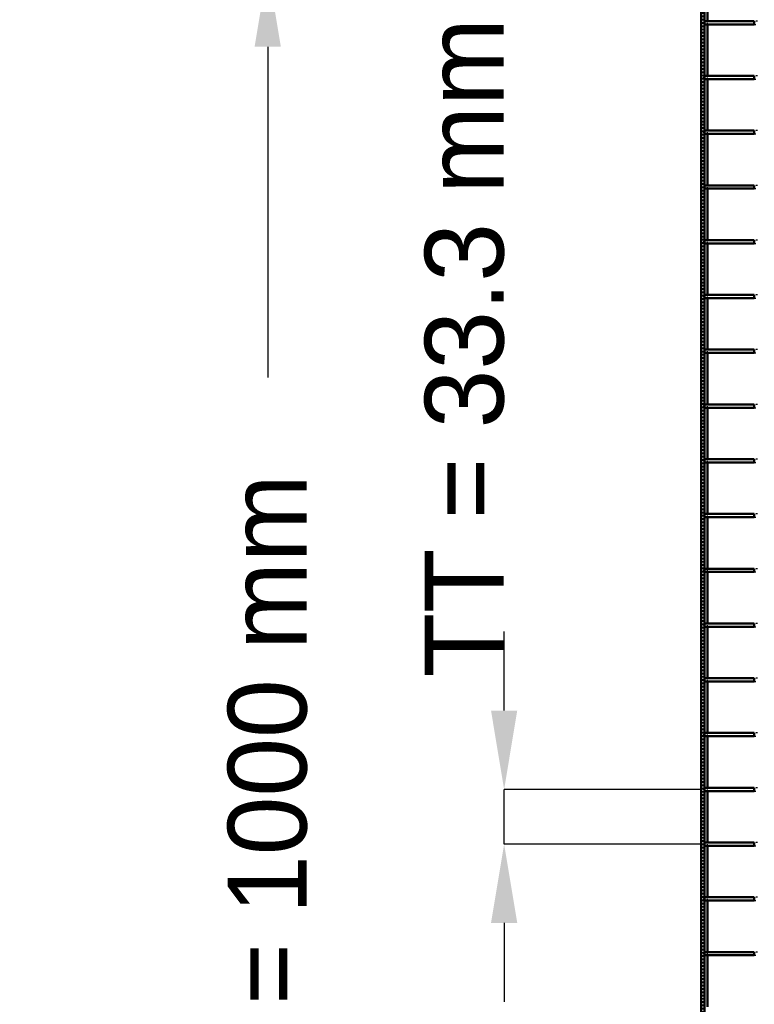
# Model space of a CAD drawing. Header units: millimetres. Extents: x -1015 to 654, y -500 to 954.
# Tile 2 of 11: x -1015 to -568, y -131 to 468. Entities that reach past the tile are written whole.
import ezdxf

# ---------------------------------------------------------------- set-up
doc = ezdxf.new("R2010")
doc.units = ezdxf.units.MM
doc.linetypes.add('Dashed', pattern=[2, 1, -1])
for name, color, linetype, lineweight in [('2d ConnectionPoints', 7, 'Continuous', 50), ('AM_0', 7, 'Continuous', 50), ('AM_5', 3, 'Continuous', 25), ('AM_9', 6, 'Dashed', 25)]:
    doc.layers.add(name, color=color, linetype=linetype, lineweight=lineweight)
doc.dimstyles.new('ISO-25', dxfattribs={"dimtxt": 2.5, "dimasz": 2.5, "dimexe": 1.25, "dimexo": 0.625, "dimtad": 1, "dimtxsty": 'Standard', "dimcen": 2.5, "dimadec": 0, "dimazin": 0, "dimtfac": 1, "dimtmove": 0, "dimatfit": 3, "dimfxl": 1, "dimarcsym": 0})

# ---------------------------------------------------------------- blocks, each defined once
blk = doc.blocks.new('50_a91giaw7dojnuzb2fpyrdntyb________0_in_LPP23033211120010003500_4')
at = {"layer": 'AM_0'}
for p, q in [((-598, -98.99), (-598, -100.99)), ((-567.61, -98.99), (-598, -98.99)), ((-567.61, -100.99), (-598, -100.99)), ((-567.61, -98.99), (-567.61, -100.99))]:
    blk.add_line(p, q, dxfattribs=at)
at = {"layer": 'AM_9'}
for p, q in [((-565.61, -98.99), (-567.61, -98.99)), ((-567.61, -100.99), (-565.61, -100.99))]:
    blk.add_line(p, q, dxfattribs=at)
blk = doc.blocks.new('51_jrc775h7uskwxu2otwxomskfn________0_in_LPP23033211120010003500_4')
at = {"layer": 'AM_0'}
for p, q in [((-598, -65.66), (-598, -67.66)), ((-567.61, -65.66), (-598, -65.66)), ((-567.61, -65.66), (-567.61, -67.66)), ((-567.61, -67.66), (-598, -67.66))]:
    blk.add_line(p, q, dxfattribs=at)
at = {"layer": 'AM_9'}
for p, q in [((-565.61, -65.66), (-567.61, -65.66)), ((-567.61, -67.66), (-565.61, -67.66))]:
    blk.add_line(p, q, dxfattribs=at)
blk = doc.blocks.new('52_8tmj7s5czrs2q6zw7y3xb1fkc________0_in_LPP23033211120010003500_4')
at = {"layer": 'AM_0'}
for p, q in [((-598, -32.33), (-598, -34.33)), ((-567.61, -32.33), (-598, -32.33)), ((-567.61, -34.33), (-598, -34.33)), ((-567.61, -32.33), (-567.61, -34.33))]:
    blk.add_line(p, q, dxfattribs=at)
at = {"layer": 'AM_9'}
for p, q in [((-565.61, -32.33), (-567.61, -32.33)), ((-567.61, -34.33), (-565.61, -34.33))]:
    blk.add_line(p, q, dxfattribs=at)
blk = doc.blocks.new('53_dcgycbexn02mylpojhu9fccsb________0_in_LPP23033211120010003500_4')
at = {"layer": 'AM_0'}
for p, q in [((-598, 1), (-598, -1)), ((-567.61, 1), (-598, 1)), ((-567.61, 1), (-567.61, -1)), ((-567.61, -1), (-598, -1))]:
    blk.add_line(p, q, dxfattribs=at)
at = {"layer": 'AM_9'}
for p, q in [((-565.61, 1), (-567.61, 1)), ((-567.61, -1), (-565.61, -1))]:
    blk.add_line(p, q, dxfattribs=at)
blk = doc.blocks.new('54_7m0y410s179tdi2f1gsimij1a________0_in_LPP23033211120010003500_4')
at = {"layer": 'AM_0'}
for p, q in [((-598, 34.33), (-598, 32.33)), ((-567.61, 34.33), (-598, 34.33)), ((-567.61, 32.33), (-598, 32.33)), ((-567.61, 34.33), (-567.61, 32.33))]:
    blk.add_line(p, q, dxfattribs=at)
at = {"layer": 'AM_9'}
for p, q in [((-565.61, 34.33), (-567.61, 34.33)), ((-567.61, 32.33), (-565.61, 32.33))]:
    blk.add_line(p, q, dxfattribs=at)
blk = doc.blocks.new('55_bgy04uqkk25pidnhk7kufz6gj________0_in_LPP23033211120010003500_4')
at = {"layer": 'AM_0'}
for p, q in [((-598, 67.66), (-598, 65.66)), ((-567.61, 67.66), (-598, 67.66)), ((-567.61, 67.66), (-567.61, 65.66)), ((-567.61, 65.66), (-598, 65.66))]:
    blk.add_line(p, q, dxfattribs=at)
at = {"layer": 'AM_9'}
for p, q in [((-565.61, 67.66), (-567.61, 67.66)), ((-567.61, 65.66), (-565.61, 65.66))]:
    blk.add_line(p, q, dxfattribs=at)
blk = doc.blocks.new('56_ci9qe9x5qrcfz5w1hvu2ulocb________0_in_LPP23033211120010003500_4')
at = {"layer": 'AM_0'}
for p, q in [((-598, 100.99), (-598, 98.99)), ((-567.61, 100.99), (-598, 100.99)), ((-567.61, 98.99), (-598, 98.99)), ((-567.61, 100.99), (-567.61, 98.99))]:
    blk.add_line(p, q, dxfattribs=at)
at = {"layer": 'AM_9'}
for p, q in [((-565.61, 100.99), (-567.61, 100.99)), ((-567.61, 98.99), (-565.61, 98.99))]:
    blk.add_line(p, q, dxfattribs=at)
blk = doc.blocks.new('57_nxal9r9br6m6f34ev11ewzykt________0_in_LPP23033211120010003500_4')
at = {"layer": 'AM_0'}
for p, q in [((-598, 134.32), (-598, 132.32)), ((-567.61, 134.32), (-598, 134.32)), ((-567.61, 132.32), (-598, 132.32)), ((-567.61, 134.32), (-567.61, 132.32))]:
    blk.add_line(p, q, dxfattribs=at)
at = {"layer": 'AM_9'}
for p, q in [((-565.61, 134.32), (-567.61, 134.32)), ((-567.61, 132.32), (-565.61, 132.32))]:
    blk.add_line(p, q, dxfattribs=at)
blk = doc.blocks.new('58_5ngjj53t05qdoc8e0uiar5a3i________0_in_LPP23033211120010003500_4')
at = {"layer": 'AM_0'}
for p, q in [((-598, 167.65), (-598, 165.65)), ((-567.61, 167.65), (-598, 167.65)), ((-567.61, 165.65), (-598, 165.65)), ((-567.61, 167.65), (-567.61, 165.65))]:
    blk.add_line(p, q, dxfattribs=at)
at = {"layer": 'AM_9'}
for p, q in [((-565.61, 167.65), (-567.61, 167.65)), ((-567.61, 165.65), (-565.61, 165.65))]:
    blk.add_line(p, q, dxfattribs=at)
blk = doc.blocks.new('59_6hnktdk31lt1giyxdatf58sts________0_in_LPP23033211120010003500_4')
at = {"layer": 'AM_0'}
for p, q in [((-598, 200.98), (-598, 198.98)), ((-567.61, 200.98), (-598, 200.98)), ((-567.61, 198.98), (-598, 198.98)), ((-567.61, 200.98), (-567.61, 198.98))]:
    blk.add_line(p, q, dxfattribs=at)
at = {"layer": 'AM_9'}
for p, q in [((-565.61, 200.98), (-567.61, 200.98)), ((-567.61, 198.98), (-565.61, 198.98))]:
    blk.add_line(p, q, dxfattribs=at)
blk = doc.blocks.new('60_4owjwl9ezj2hwu636sjmgsvll________0_in_LPP23033211120010003500_4')
at = {"layer": 'AM_0'}
for p, q in [((-598, 234.31), (-598, 232.31)), ((-567.61, 234.31), (-598, 234.31)), ((-567.61, 234.31), (-567.61, 232.31)), ((-567.61, 232.31), (-598, 232.31))]:
    blk.add_line(p, q, dxfattribs=at)
at = {"layer": 'AM_9'}
for p, q in [((-565.61, 234.31), (-567.61, 234.31)), ((-567.61, 232.31), (-565.61, 232.31))]:
    blk.add_line(p, q, dxfattribs=at)
blk = doc.blocks.new('61_538nlgfd8mga7cn7tf44xqwkl________0_in_LPP23033211120010003500_4')
at = {"layer": 'AM_0'}
for p, q in [((-598, 267.64), (-598, 265.64)), ((-567.61, 267.64), (-598, 267.64)), ((-567.61, 265.64), (-598, 265.64)), ((-567.61, 267.64), (-567.61, 265.64))]:
    blk.add_line(p, q, dxfattribs=at)
at = {"layer": 'AM_9'}
for p, q in [((-565.61, 267.64), (-567.61, 267.64)), ((-567.61, 265.64), (-565.61, 265.64))]:
    blk.add_line(p, q, dxfattribs=at)
blk = doc.blocks.new('62_fjc7uyw9jjzp3pa6n4n5iznyw________0_in_LPP23033211120010003500_4')
at = {"layer": 'AM_0'}
for p, q in [((-598, 300.97), (-598, 298.97)), ((-567.61, 300.97), (-598, 300.97)), ((-567.61, 300.97), (-567.61, 298.97)), ((-567.61, 298.97), (-598, 298.97))]:
    blk.add_line(p, q, dxfattribs=at)
at = {"layer": 'AM_9'}
for p, q in [((-565.61, 300.97), (-567.61, 300.97)), ((-567.61, 298.97), (-565.61, 298.97))]:
    blk.add_line(p, q, dxfattribs=at)
blk = doc.blocks.new('63_rnwfrjvyqg97ql9wwkm0a9fab________0_in_LPP23033211120010003500_4')
at = {"layer": 'AM_0'}
for p, q in [((-598, 334.3), (-598, 332.3)), ((-567.61, 334.3), (-598, 334.3)), ((-567.61, 332.3), (-598, 332.3)), ((-567.61, 334.3), (-567.61, 332.3))]:
    blk.add_line(p, q, dxfattribs=at)
at = {"layer": 'AM_9'}
for p, q in [((-565.61, 334.3), (-567.61, 334.3)), ((-567.61, 332.3), (-565.61, 332.3))]:
    blk.add_line(p, q, dxfattribs=at)
blk = doc.blocks.new('64_bz9saa5fefb2159c7otpqy3tg________0_in_LPP23033211120010003500_4')
at = {"layer": 'AM_0'}
for p, q in [((-598, 367.63), (-598, 365.63)), ((-567.61, 367.63), (-598, 367.63)), ((-567.61, 365.63), (-598, 365.63)), ((-567.61, 367.63), (-567.61, 365.63))]:
    blk.add_line(p, q, dxfattribs=at)
at = {"layer": 'AM_9'}
for p, q in [((-565.61, 367.63), (-567.61, 367.63)), ((-567.61, 365.63), (-565.61, 365.63))]:
    blk.add_line(p, q, dxfattribs=at)
blk = doc.blocks.new('65_cia2ghysb2eon44jd8wohej10________0_in_LPP23033211120010003500_4')
at = {"layer": 'AM_0'}
for p, q in [((-598, 400.96), (-598, 398.96)), ((-567.61, 400.96), (-598, 400.96)), ((-567.61, 398.96), (-598, 398.96)), ((-567.61, 400.96), (-567.61, 398.96))]:
    blk.add_line(p, q, dxfattribs=at)
at = {"layer": 'AM_9'}
for p, q in [((-565.61, 400.96), (-567.61, 400.96)), ((-567.61, 398.96), (-565.61, 398.96))]:
    blk.add_line(p, q, dxfattribs=at)
blk = doc.blocks.new('66_dpyubbqel1is67t6r6mv2uokl________0_in_LPP23033211120010003500_4')
at = {"layer": 'AM_0'}
for p, q in [((-598, 434.29), (-598, 432.29)), ((-567.61, 434.29), (-598, 434.29)), ((-567.61, 432.29), (-598, 432.29)), ((-567.61, 434.29), (-567.61, 432.29))]:
    blk.add_line(p, q, dxfattribs=at)
at = {"layer": 'AM_9'}
for p, q in [((-565.61, 434.29), (-567.61, 434.29)), ((-567.61, 432.29), (-565.61, 432.29))]:
    blk.add_line(p, q, dxfattribs=at)
blk = doc.blocks.new('67_47fnuvzhjhrys375rwng43w8q________0_in_LPP23033211120010003500_4')
at = {"layer": 'AM_0'}
for p, q in [((-598, 467.62), (-598, 465.62)), ((-567.61, 467.62), (-598, 467.62)), ((-567.61, 467.62), (-567.61, 465.62)), ((-567.61, 465.62), (-598, 465.62))]:
    blk.add_line(p, q, dxfattribs=at)
at = {"layer": 'AM_9'}
for p, q in [((-565.61, 467.62), (-567.61, 467.62)), ((-567.61, 465.62), (-565.61, 465.62))]:
    blk.add_line(p, q, dxfattribs=at)
blk = doc.blocks.new('68_LP230332P350110001200VERTICAL2_0_in_LPP23033211120010003500_4')
at = {"layer": 'AM_0'}
for p, q in [((-600, -498), (-600, 498)), ((-598, -498), (-598, 498)), ((-596.05, 467.62), (-596.05, 496.05)), ((-596.05, 434.29), (-596.05, 465.62)), ((-596.05, 400.96), (-596.05, 432.29)), ((-596.05, 367.63), (-596.05, 398.96)), ((-596.05, 334.3), (-596.05, 365.63)), ((-596.05, 300.97), (-596.05, 332.3)), ((-596.05, 267.64), (-596.05, 298.97)), ((-596.05, 234.31), (-596.05, 265.64)), ((-596.05, 200.98), (-596.05, 232.31)), ((-596.05, 167.65), (-596.05, 198.98)), ((-596.05, 134.32), (-596.05, 165.65)), ((-596.05, 100.99), (-596.05, 132.32)), ((-596.05, 67.66), (-596.05, 98.99)), ((-596.05, 34.33), (-596.05, 65.66)), ((-596.05, 1), (-596.05, 32.33)), ((-596.05, -32.33), (-596.05, -1)), ((-596.05, -65.66), (-596.05, -34.33)), ((-596.05, -98.99), (-596.05, -67.66)), ((-596.05, -132.32), (-596.05, -100.99))]:
    blk.add_line(p, q, dxfattribs=at)
at = {"layer": 'AM_9'}
for p, q in [((-598.99, -498), (-598.99, 498)), ((-598.55, -498), (-598.55, 498)), ((-596.05, 465.62), (-596.05, 467.62)), ((-596.05, 432.29), (-596.05, 434.29)), ((-596.05, 398.96), (-596.05, 400.96)), ((-596.05, 365.63), (-596.05, 367.63)), ((-596.05, 332.3), (-596.05, 334.3)), ((-596.05, 298.97), (-596.05, 300.97)), ((-596.05, 265.64), (-596.05, 267.64)), ((-596.05, 232.31), (-596.05, 234.31)), ((-596.05, 198.98), (-596.05, 200.98)), ((-596.05, 165.65), (-596.05, 167.65)), ((-596.05, 132.32), (-596.05, 134.32)), ((-596.05, 98.99), (-596.05, 100.99)), ((-596.05, 65.66), (-596.05, 67.66)), ((-596.05, 32.33), (-596.05, 34.33)), ((-596.05, -1), (-596.05, 1)), ((-596.05, -34.33), (-596.05, -32.33)), ((-596.05, -67.66), (-596.05, -65.66)), ((-596.05, -100.99), (-596.05, -98.99))]:
    blk.add_line(p, q, dxfattribs=at)
blk = doc.blocks.new('*D71')
at = {"layer": 'AM_5', "color": 0, "lineweight": -2}
for p, q in [((-600, 500), (-864, 500)), ((-864, 452), (-864, 250.72)), ((-864, -452), (-864, -250.72)), ((-600, -500), (-864, -500))]:
    blk.add_line(p, q, dxfattribs=at)
at = {"layer": 'AM_5', "color": 0}
for points in [[(-856, 452), (-872, 452), (-864, 500)], [(-872, -452), (-856, -452), (-864, -500)]]:
    blk.add_solid(points, dxfattribs=at)
at = {"layer": 'Defpoints', "color": 0}
for p in [(-600, 500), (-864, -500), (-600, -500)]:
    blk.add_point(p, dxfattribs=at)
at = {"layer": 'AM_5', "color": 0, "insert": (-864, 0), "char_height": 48, "attachment_point": 5, "rotation": 90}
blk.add_mtext('B = 1000 mm', dxfattribs=at)
blk = doc.blocks.new('*D72')
at = {"layer": 'AM_5', "color": 0, "lineweight": -2}
for p, q in [((-720, 48), (-720, 96)), ((-600, 0), (-720, 0)), ((-720, -33.33), (-720, 0)), ((-600, -33.33), (-720, -33.33)), ((-720, -81.33), (-720, -129.33))]:
    blk.add_line(p, q, dxfattribs=at)
at = {"layer": 'AM_5', "color": 0}
for points in [[(-728, 48), (-712, 48), (-720, 0)], [(-712, -81.33), (-728, -81.33), (-720, -33.33)]]:
    blk.add_solid(points, dxfattribs=at)
at = {"layer": 'Defpoints', "color": 0}
for p in [(-720, 0), (-600, 0), (-600, -33.33)]:
    blk.add_point(p, dxfattribs=at)
at = {"layer": 'AM_5', "color": 0, "insert": (-744, 268.8), "char_height": 48, "attachment_point": 5, "rotation": 90}
blk.add_mtext('TT = 33.3 mm', dxfattribs=at)

msp = doc.modelspace()

# ---------------------------------------------------------------- linework, layer by layer
at = {"layer": '2d ConnectionPoints'}
for p in [(-598, 466.62), (-598, 466.62), (-598, 433.29), (-598, 433.29), (-598, 399.96), (-598, 399.96), (-598, 366.63), (-598, 366.63), (-598, 333.3), (-598, 333.3), (-598, 299.97), (-598, 299.97), (-598, 266.64), (-598, 266.64), (-598, 233.31), (-598, 233.31), (-598, 199.98), (-598, 199.98), (-598, 166.65), (-598, 166.65), (-598, 133.32), (-598, 133.32), (-598, 99.99), (-598, 99.99), (-598, 66.66), (-598, 66.66), (-598, 33.33), (-598, 33.33), (-598, 0), (-598, 0), (-598, -33.33), (-598, -33.33), (-598, -66.66), (-598, -66.66), (-598, -99.99), (-598, -99.99)]:
    msp.add_point(p, dxfattribs=at)

# ---------------------------------------------------------------- block references
for name in ['68_LP230332P350110001200VERTICAL2_0_in_LPP23033211120010003500_4', '67_47fnuvzhjhrys375rwng43w8q________0_in_LPP23033211120010003500_4', '66_dpyubbqel1is67t6r6mv2uokl________0_in_LPP23033211120010003500_4', '65_cia2ghysb2eon44jd8wohej10________0_in_LPP23033211120010003500_4', '64_bz9saa5fefb2159c7otpqy3tg________0_in_LPP23033211120010003500_4', '63_rnwfrjvyqg97ql9wwkm0a9fab________0_in_LPP23033211120010003500_4', '62_fjc7uyw9jjzp3pa6n4n5iznyw________0_in_LPP23033211120010003500_4', '61_538nlgfd8mga7cn7tf44xqwkl________0_in_LPP23033211120010003500_4', '60_4owjwl9ezj2hwu636sjmgsvll________0_in_LPP23033211120010003500_4', '59_6hnktdk31lt1giyxdatf58sts________0_in_LPP23033211120010003500_4', '58_5ngjj53t05qdoc8e0uiar5a3i________0_in_LPP23033211120010003500_4', '57_nxal9r9br6m6f34ev11ewzykt________0_in_LPP23033211120010003500_4', '56_ci9qe9x5qrcfz5w1hvu2ulocb________0_in_LPP23033211120010003500_4', '55_bgy04uqkk25pidnhk7kufz6gj________0_in_LPP23033211120010003500_4', '54_7m0y410s179tdi2f1gsimij1a________0_in_LPP23033211120010003500_4', '53_dcgycbexn02mylpojhu9fccsb________0_in_LPP23033211120010003500_4', '52_8tmj7s5czrs2q6zw7y3xb1fkc________0_in_LPP23033211120010003500_4', '51_jrc775h7uskwxu2otwxomskfn________0_in_LPP23033211120010003500_4', '50_a91giaw7dojnuzb2fpyrdntyb________0_in_LPP23033211120010003500_4']:
    msp.add_blockref(name, (0, 0))

# ---------------------------------------------------------------- dimensions: what is measured, and where the dimension line sits
at = {"layer": 'AM_5'}
for base, p1, p2, text, picture, middle in [((-864, -500), (-600, 500), (-600, -500), 'B = 1000 mm', '*D71', (-864, 0)), ((-720, 0), (-600, -33.33), (-600, 0), 'TT = 33.3 mm', '*D72', (-744, 268.8))]:
    dim = msp.add_linear_dim(base=base, p1=p1, p2=p2, angle=90, text=text, dimstyle='ISO-25', override={"dimtxt": 48, "dimasz": 48, "dimexe": 0, "dimexo": 0, "dimgap": 14.4}, dxfattribs=at)
    dim.commit()
    dim.dimension.update_dxf_attribs({"geometry": picture, "text_midpoint": middle, "dimtype": 160, "text_rotation": 90})

doc.saveas('drawing.dxf')
